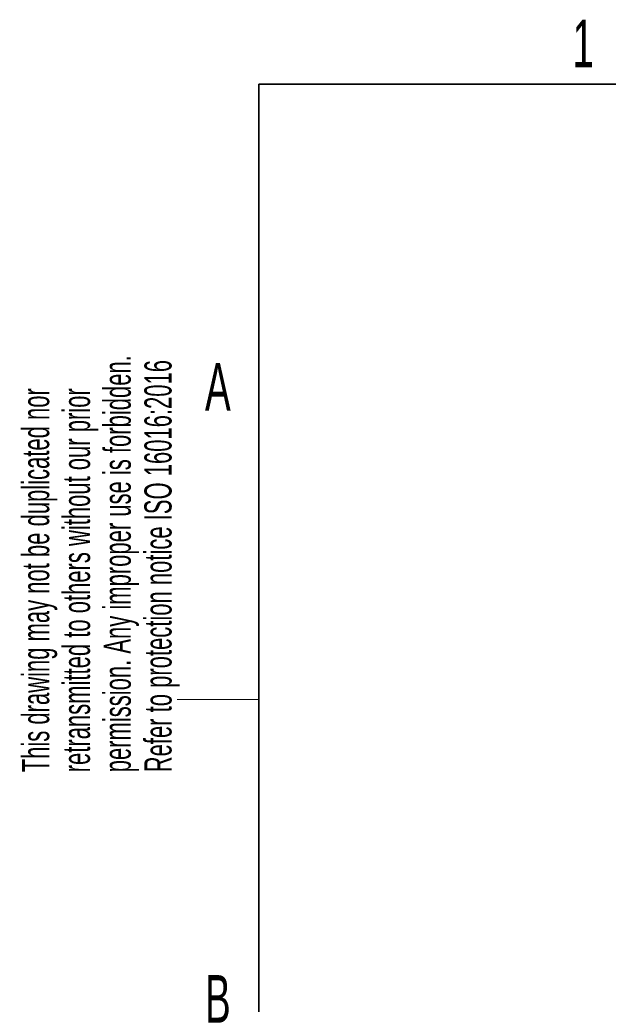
# Model space of a CAD drawing. Header units: millimetres. Extents: x 5 to 418, y 2 to 292.
# Tile 7 of 26: x 8 to 52, y 215 to 287. Entities that reach past the tile are written whole.
import ezdxf

# ---------------------------------------------------------------- set-up
doc = ezdxf.new("R2010")
doc.units = ezdxf.units.MM
doc.layers.add('SLD-0', color=7, linetype='Continuous')
doc.styles.add('SLDTEXTSTYLE0', font='TXT', dxfattribs={"width": 0.605})

msp = doc.modelspace()

# ---------------------------------------------------------------- linework, layer by layer
at = {"layer": 'SLD-0', "lineweight": 35}
for p, q in [((408, 282.5), (26, 282.5)), ((26, 282.5), (26, 12))]:
    msp.add_line(p, q, dxfattribs=at)
at = {"layer": 'SLD-0', "lineweight": 18}
msp.add_line((20, 237.25), (26, 237.25), dxfattribs=at)

# ---------------------------------------------------------------- texts
at = {"layer": 'SLD-0', "char_height": 3.5, "attachment_point": 2, "style": 'SLDTEXTSTYLE0'}
for s, insert in [('1', (49.853, 287.243)), ('A', (22.982, 262.001)), ('B', (22.982, 217.001))]:
    msp.add_mtext(s, dxfattribs=dict(at, insert=insert))
at = {"layer": 'SLD-0', "char_height": 2, "attachment_point": 1, "rotation": 90, "style": 'SLDTEXTSTYLE0'}
for s, insert in [('permission. Any improper use is forbidden.', (14.578, 231.909)), ('Refer to protection notice ISO 16016:2016', (17.578, 231.909)), ('retransmitted to others without our prior', (11.578, 231.909)), ('This drawing may not be duplicated nor', (8.578, 231.909))]:
    msp.add_mtext(s, dxfattribs=dict(at, insert=insert))

doc.saveas('drawing.dxf')
